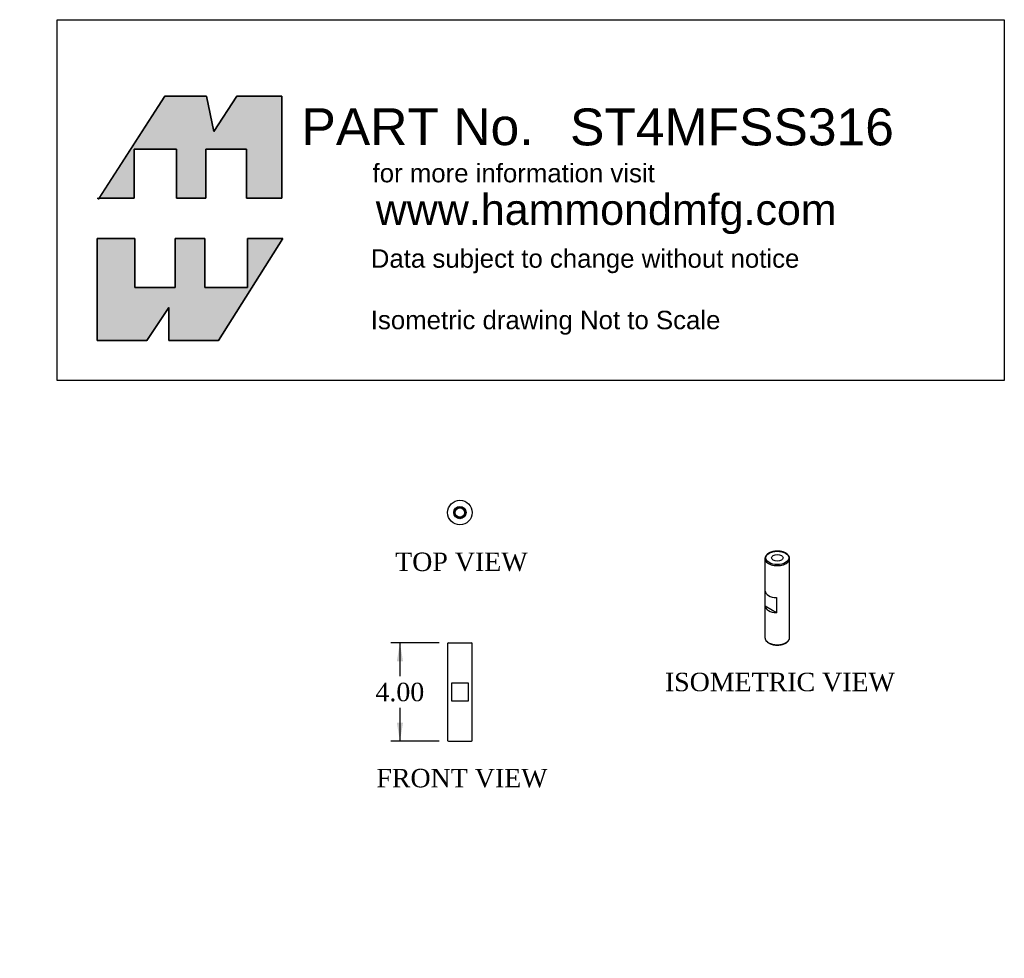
# Model space of a CAD drawing. Header units: inches. Extents: x 0 to 40, y 0 to 38.1.
import ezdxf
from ezdxf import colors
from ezdxf.entities.mleader import LeaderData, LeaderLine
from ezdxf.enums import TextEntityAlignment as Align
from ezdxf.lldxf.tags import DXFTag
from ezdxf.math import Vec2, Vec3

# ---------------------------------------------------------------- set-up
doc = ezdxf.new("R2010")
doc.units = ezdxf.units.IN
doc.header["$MEASUREMENT"] = 0
doc.layers.add('Default', color=7, linetype='Continuous')
doc.layers.add('STO86677', color=7, linetype='Continuous')
doc.styles.add('SEACAD_Times_New_Roman', font='times.ttf')
tags = doc.linetypes.add('HIDDEN2', pattern=[0.1875, 0.125, -0.0625]).pattern_tags.tags
tags[6:7] = [DXFTag(74, 4), DXFTag(75, 0), DXFTag(340, '0'), DXFTag(46, 0.0), DXFTag(50, 0.0), DXFTag(44, 0.0), DXFTag(45, 0.0)]
tags[4:5] = [DXFTag(74, 4), DXFTag(75, 0), DXFTag(340, '0'), DXFTag(46, 0.0), DXFTag(50, 0.0), DXFTag(44, 0.0), DXFTag(45, 0.0)]
doc.dimstyles.new('ANSI', dxfattribs={"dimtxt": 0.75, "dimasz": 0.75, "dimexe": 0.375, "dimexo": 0.375, "dimgap": 0.375, "dimtad": 0, "dimtih": 1, "dimtoh": 1, "dimzin": 4, "dimdsep": 46, "dimtxsty": 'SEACAD_Times_New_Roman', "dimblk1": '_SE_FILLED', "dimblk2": '_SE_FILLED', "dimsah": 1, "dimcen": 0.375, "dimadec": 0, "dimazin": 0, "dimtfac": 1, "dimtofl": 0, "dimtmove": 0, "dimatfit": 3, "dimfxl": 1, "dimtolj": 1, "dimtzin": 4, "dimarcsym": 0})

# ---------------------------------------------------------------- blocks, each defined once
blk = doc.blocks.new('_DOT')
at = {"color": 0}
blk.add_line((0, 0), (-1, 0), dxfattribs=at)
at = {"color": 0, "const_width": 0.333}
blk.add_lwpolyline([(-0.1665, 0, 1), (0.1665, 0, 1)], format="xyb", close=True, dxfattribs=at)
blk = doc.blocks.new('SE')
at = {"layer": 'STO86677', "color": 7, "linetype": 'Continuous'}
for p, q in [((30.282, 16.246), (30.282, 13.032)), ((31.282, 13.032), (31.282, 16.246)), ((30.283, 14.315), (30.283, 14.927)), ((30.751, 14.657), (30.751, 14.045)), ((30.751, 14.045), (30.283, 14.315))]:
    blk.add_line(p, q, dxfattribs=at)
for major_axis in [(0.468, 0), (-0.232, 0)]:
    blk.add_ellipse((30.782, 16.272), major_axis=major_axis, ratio=0.57735, dxfattribs=at)
for centre, major_axis, start_param, end_param in [((30.782, 16.246), (-0.5, 0), 6.276171, 6.283185), ((30.782, 16.246), (-0.5, 0), 0, 3.141593), ((30.782, 16.246), (-0.5, 0), 3.141593, 3.146175), ((30.782, 14.945), (-0.5, 0), 0.062664, 1.508132), ((30.782, 14.333), (-0.5, 0), 0.062664, 1.508132), ((30.782, 13.032), (0.5, 0), 3.141593, 3.144479), ((30.782, 13.032), (0.5, 0), 3.144479, 6.283185)]:
    blk.add_ellipse(centre, major_axis=major_axis, ratio=0.57735, start_param=start_param, end_param=end_param, dxfattribs=at)
for points, knots in [([(30.435, 16.465), (30.43, 16.462), (30.419, 16.456), (30.4, 16.443), (30.38, 16.428), (30.361, 16.412), (30.345, 16.395), (30.33, 16.377), (30.316, 16.358), (30.305, 16.34), (30.296, 16.32), (30.29, 16.301), (30.285, 16.281), (30.282, 16.263), (30.282, 16.253), (30.282, 16.249)], [0, 0, 0, 0, 0.04433, 0.128079, 0.211875, 0.295601, 0.379152, 0.462399, 0.545188, 0.627371, 0.708824, 0.789485, 0.869376, 0.948612, 1, 1, 1, 1]), ([(31.282, 16.248), (31.282, 16.252), (31.282, 16.262), (31.279, 16.279), (31.275, 16.298), (31.268, 16.317), (31.26, 16.336), (31.25, 16.355), (31.237, 16.373), (31.223, 16.39), (31.207, 16.407), (31.189, 16.424), (31.169, 16.439), (31.147, 16.454), (31.125, 16.468), (31.1, 16.48), (31.075, 16.492), (31.048, 16.503), (31.02, 16.513), (30.991, 16.521), (30.961, 16.529), (30.931, 16.535), (30.9, 16.54), (30.869, 16.544), (30.837, 16.547), (30.805, 16.548), (30.773, 16.548), (30.741, 16.547), (30.709, 16.545), (30.677, 16.542), (30.646, 16.537), (30.615, 16.531), (30.585, 16.525), (30.556, 16.516), (30.528, 16.507), (30.5, 16.497), (30.474, 16.486), (30.452, 16.474), (30.44, 16.468), (30.435, 16.465)], [0, 0, 0, 0, 0.015357, 0.04167, 0.068013, 0.094472, 0.121117, 0.147992, 0.175114, 0.202474, 0.230041, 0.257772, 0.285622, 0.313547, 0.341513, 0.369492, 0.397462, 0.425412, 0.453339, 0.481241, 0.509117, 0.53697, 0.564804, 0.592621, 0.620426, 0.648223, 0.676016, 0.70381, 0.731607, 0.759413, 0.787232, 0.815068, 0.842925, 0.870808, 0.89872, 0.926664, 0.954642, 0.982655, 1, 1, 1, 1]), ([(30.282, 13.031), (30.282, 13.029), (30.282, 13.022), (30.283, 13.007), (30.287, 12.988), (30.292, 12.969), (30.3, 12.95), (30.309, 12.931), (30.321, 12.913), (30.335, 12.895), (30.35, 12.878), (30.367, 12.861), (30.386, 12.845), (30.407, 12.83), (30.429, 12.816), (30.453, 12.803), (30.478, 12.791), (30.504, 12.779), (30.532, 12.769), (30.56, 12.76), (30.59, 12.752), (30.62, 12.746), (30.65, 12.74), (30.682, 12.735), (30.713, 12.732), (30.745, 12.73), (30.777, 12.73), (30.809, 12.73), (30.841, 12.732), (30.873, 12.734), (30.905, 12.739), (30.936, 12.744), (30.966, 12.75), (30.995, 12.758), (31.024, 12.767), (31.052, 12.776), (31.078, 12.787), (31.104, 12.799), (31.128, 12.812), (31.151, 12.826), (31.172, 12.841), (31.192, 12.857), (31.21, 12.874), (31.226, 12.891), (31.24, 12.909), (31.252, 12.927), (31.262, 12.946), (31.27, 12.966), (31.276, 12.985), (31.28, 13.005), (31.282, 13.021), (31.282, 13.029), (31.282, 13.032)], [0, 0, 0, 0, 0.003641, 0.023295, 0.042948, 0.062661, 0.082492, 0.102484, 0.122657, 0.143014, 0.163536, 0.184195, 0.204957, 0.225789, 0.246662, 0.267552, 0.288442, 0.30932, 0.330181, 0.351023, 0.371847, 0.392652, 0.413442, 0.434218, 0.454984, 0.475742, 0.496497, 0.51725, 0.538005, 0.558765, 0.579533, 0.600313, 0.621107, 0.641919, 0.662752, 0.683608, 0.704488, 0.725395, 0.746326, 0.767277, 0.78824, 0.809198, 0.830129, 0.851002, 0.871784, 0.892434, 0.912919, 0.933212, 0.953307, 0.973218, 0.992984, 1, 1, 1, 1])]:
    blk.add_open_spline(points, degree=3, knots=knots, dxfattribs=at)
blk = doc.blocks.new('SE1')
at = {"layer": 'STO86677', "color": 7, "linetype": 'Continuous'}
for p, q in [((17.419, 12.823), (18.356, 12.823)), ((17.387, 12.791), (17.387, 8.854)), ((18.387, 8.854), (18.387, 12.791)), ((17.557, 11.198), (18.218, 11.198)), ((17.557, 10.448), (17.557, 11.198)), ((18.218, 11.198), (18.218, 10.448)), ((18.218, 10.448), (17.557, 10.448)), ((17.419, 8.823), (18.356, 8.823))]:
    blk.add_line(p, q, dxfattribs=at)
for centre, start, end in [((17.419, 12.791), 90, 180), ((18.356, 12.791), 0, 90), ((17.419, 8.854), 180, 270), ((18.356, 8.854), 270, 0)]:
    blk.add_arc(centre, 0.0315, start, end, dxfattribs=at)
blk = doc.blocks.new('SE2')
at = {"layer": 'STO86677', "color": 7, "linetype": 'Continuous'}
for radius in [0.5, 0.232, 0.188]:
    blk.add_circle((17.887, 18.114), radius, dxfattribs=at)
at = {"layer": 'STO86677', "color": 7, "linetype": 'HIDDEN2'}
blk.add_circle((17.887, 18.114), 0.25, dxfattribs=at)
blk = doc.blocks.new('DMBLK5')
at = {"layer": 'Default', "linetype": 'Continuous', "transparency": 16777216}
for points in [[(15.325, 12.073), (15.575, 12.073), (15.45, 12.823)], [(15.325, 9.573), (15.45, 8.823), (15.575, 9.573)]]:
    blk.add_hatch(color=7, dxfattribs=at).paths.add_polyline_path(points)
at = {"layer": 'Default', "color": 7, "linetype": 'Continuous', "transparency": 16777216}
for p, q in [((17.044, 12.823), (15.075, 12.823)), ((15.45, 12.823), (15.45, 11.46)), ((15.45, 10.185), (15.45, 8.823)), ((17.044, 8.823), (15.075, 8.823))]:
    blk.add_line(p, q, dxfattribs=at)
at = {"layer": 'Default', "color": 7, "linetype": 'Continuous', "transparency": 16777216, "style": 'SEACAD_Times_New_Roman'}
blk.add_text('4.00', height=0.75, dxfattribs=at).set_placement((14.455, 11.198), align=Align.TOP_LEFT)
blk = doc.blocks.new('_SE_FILLED')
at = {"color": 0}
blk.add_line((0, 0), (-1, 0), dxfattribs=at)
blk.add_solid([(0, 0), (-1, -0.1665), (-1, 0.1665), (0, 0)], dxfattribs=at)

msp = doc.modelspace()

# ---------------------------------------------------------------- hatches: boundary and pattern name
at = {"layer": 'Default', "linetype": 'Continuous'}
for points in [[(7.586, 35.042), (5.894, 35.042), (3.223, 30.887), (4.652, 30.887), (4.652, 32.879), (6.365, 32.879), (6.365, 30.887), (7.564, 30.887), (7.564, 32.879), (9.214, 32.879), (9.214, 30.887), (10.649, 30.887), (10.649, 35.042), (8.828, 35.042), (7.886, 33.607)], [(6.322, 27.267), (4.673, 27.267), (4.673, 29.259), (3.152, 29.259), (3.152, 25.104), (5.166, 25.104), (6.065, 26.453), (6.065, 25.104), (8.078, 25.104), (10.692, 29.259), (9.257, 29.259), (9.257, 27.267), (7.522, 27.267), (7.522, 29.259), (6.322, 29.259)]]:
    msp.add_hatch(color=7, dxfattribs=at).paths.add_polyline_path(points)

# ---------------------------------------------------------------- linework, layer by layer
at = {"layer": 'Default', "color": 7, "linetype": 'Continuous'}
for p, q in [((1.52, 38.145), (40.006, 38.145)), ((1.52, 23.485), (1.52, 38.145)), ((40.006, 38.145), (40.006, 23.485)), ((5.894, 35.042), (3.195, 30.844)), ((7.586, 35.042), (5.894, 35.042)), ((7.886, 33.607), (7.586, 35.042)), ((8.828, 35.042), (7.886, 33.607)), ((10.649, 35.042), (8.828, 35.042)), ((10.649, 30.887), (10.649, 35.042)), ((4.652, 32.879), (6.365, 32.879)), ((4.652, 30.887), (4.652, 32.879)), ((6.365, 32.879), (6.365, 30.887)), ((7.564, 32.879), (9.214, 32.879)), ((7.564, 30.887), (7.564, 32.879)), ((9.214, 32.879), (9.214, 30.887)), ((3.152, 30.887), (4.652, 30.887)), ((6.365, 30.887), (7.564, 30.887)), ((9.214, 30.887), (10.649, 30.887)), ((3.152, 29.259), (4.673, 29.259)), ((3.152, 25.104), (3.152, 29.259)), ((4.673, 29.259), (4.673, 27.267)), ((6.322, 29.259), (7.522, 29.259)), ((6.322, 27.267), (6.322, 29.259)), ((7.522, 29.259), (7.522, 27.267)), ((10.692, 29.259), (8.078, 25.104)), ((9.257, 29.259), (10.692, 29.259)), ((9.257, 27.267), (9.257, 29.259)), ((4.673, 27.267), (6.322, 27.267)), ((7.522, 27.267), (9.257, 27.267)), ((6.065, 26.453), (5.166, 25.104)), ((6.065, 25.104), (6.065, 26.453)), ((5.166, 25.104), (3.152, 25.104)), ((8.078, 25.104), (6.065, 25.104)), ((40.006, 23.485), (1.52, 23.485))]:
    msp.add_line(p, q, dxfattribs=at)
at = {"layer": 'Default', "color": 7, "linetype": 'Continuous', "const_width": 0.00035}
for points in [[(7.586, 35.042), (5.894, 35.042), (3.223, 30.887), (4.652, 30.887), (4.652, 32.879), (6.365, 32.879), (6.365, 30.887), (7.564, 30.887), (7.564, 32.879), (9.214, 32.879), (9.214, 30.887), (10.649, 30.887), (10.649, 35.042), (8.828, 35.042), (7.886, 33.607), (7.586, 35.042)], [(6.322, 27.267), (6.322, 29.259), (7.522, 29.259), (7.522, 27.267), (9.257, 27.267), (9.257, 29.259), (10.692, 29.259), (8.078, 25.104), (6.065, 25.104), (6.065, 26.453), (5.166, 25.104), (3.152, 25.104), (3.152, 29.259), (4.673, 29.259), (4.673, 27.267), (6.322, 27.267)]]:
    msp.add_lwpolyline(points, close=True, dxfattribs=at)
at = {"layer": 'Default', "color": 7, "linetype": 'Continuous'}
for points in [[(7.586, 35.042), (7.886, 33.607), (8.828, 35.042), (10.649, 35.042), (10.649, 30.887), (9.214, 30.887), (9.214, 32.879), (7.564, 32.879), (7.564, 30.887), (6.365, 30.887), (6.365, 32.879), (4.652, 32.879), (4.652, 30.887), (3.223, 30.887), (5.894, 35.042), (7.586, 35.042)], [(7.586, 35.042), (7.886, 33.607), (8.828, 35.042), (10.649, 35.042), (10.649, 30.887), (9.214, 30.887), (9.214, 32.879), (7.564, 32.879), (7.564, 30.887), (6.365, 30.887), (6.365, 32.879), (4.652, 32.879), (4.652, 30.887), (3.223, 30.887), (5.894, 35.042), (7.586, 35.042)], [(7.586, 35.042), (7.886, 33.607), (8.828, 35.042), (10.649, 35.042), (10.649, 30.887), (9.214, 30.887), (9.214, 32.879), (7.564, 32.879), (7.564, 30.887), (6.365, 30.887), (6.365, 32.879), (4.652, 32.879), (4.652, 30.887), (3.223, 30.887), (5.894, 35.042), (7.586, 35.042)], [(7.586, 35.042), (7.886, 33.607), (8.828, 35.042), (10.649, 35.042), (10.649, 30.887), (9.214, 30.887), (9.214, 32.879), (7.564, 32.879), (7.564, 30.887), (6.365, 30.887), (6.365, 32.879), (4.652, 32.879), (4.652, 30.887), (3.223, 30.887), (5.894, 35.042), (7.586, 35.042)], [(7.586, 35.042), (7.886, 33.607), (8.828, 35.042), (10.649, 35.042), (10.649, 30.887), (9.214, 30.887), (9.214, 32.879), (7.564, 32.879), (7.564, 30.887), (6.365, 30.887), (6.365, 32.879), (4.652, 32.879), (4.652, 30.887), (3.223, 30.887), (5.894, 35.042), (7.586, 35.042)], [(6.322, 27.267), (4.673, 27.267), (4.673, 29.259), (3.152, 29.259), (3.152, 25.104), (5.166, 25.104), (6.065, 26.453), (6.065, 25.104), (8.078, 25.104), (10.692, 29.259), (9.257, 29.259), (9.257, 27.267), (7.522, 27.267), (7.522, 29.259), (6.322, 29.259), (6.322, 27.267)], [(6.322, 27.267), (4.673, 27.267), (4.673, 29.259), (3.152, 29.259), (3.152, 25.104), (5.166, 25.104), (6.065, 26.453), (6.065, 25.104), (8.078, 25.104), (10.692, 29.259), (9.257, 29.259), (9.257, 27.267), (7.522, 27.267), (7.522, 29.259), (6.322, 29.259), (6.322, 27.267)], [(6.322, 27.267), (4.673, 27.267), (4.673, 29.259), (3.152, 29.259), (3.152, 25.104), (5.166, 25.104), (6.065, 26.453), (6.065, 25.104), (8.078, 25.104), (10.692, 29.259), (9.257, 29.259), (9.257, 27.267), (7.522, 27.267), (7.522, 29.259), (6.322, 29.259), (6.322, 27.267)], [(6.322, 27.267), (4.673, 27.267), (4.673, 29.259), (3.152, 29.259), (3.152, 25.104), (5.166, 25.104), (6.065, 26.453), (6.065, 25.104), (8.078, 25.104), (10.692, 29.259), (9.257, 29.259), (9.257, 27.267), (7.522, 27.267), (7.522, 29.259), (6.322, 29.259), (6.322, 27.267)], [(6.322, 27.267), (4.673, 27.267), (4.673, 29.259), (3.152, 29.259), (3.152, 25.104), (5.166, 25.104), (6.065, 26.453), (6.065, 25.104), (8.078, 25.104), (10.692, 29.259), (9.257, 29.259), (9.257, 27.267), (7.522, 27.267), (7.522, 29.259), (6.322, 29.259), (6.322, 27.267)]]:
    msp.add_lwpolyline(points, dxfattribs=at)

# ---------------------------------------------------------------- block references
at = {"layer": 'Default'}
for name in ['SE2', 'SE', 'SE1']:
    msp.add_blockref(name, (0, 0), dxfattribs=at)

# ---------------------------------------------------------------- texts
at = {"layer": 'Default', "color": 7, "linetype": 'Continuous', "style": 'SEACAD_Times_New_Roman'}
for s, p in [('TOP VIEW', (15.257, 16.489)), ('ISOMETRIC VIEW', (26.214, 11.605)), ('FRONT VIEW', (14.493, 7.698))]:
    msp.add_text(s, height=0.75, dxfattribs=at).set_placement(p, align=Align.TOP_LEFT)
at = {"layer": 'Default', "attachment_point": 1}
for s, insert, char_height, width in [('{\\fArial|b0||i0||c0|p34;\\C7;\\W1.;PART No.}', (11.448, 34.547), 1.5, 28.24358), ('{\\fArial|b0||i0||c0|p34;\\C7;\\W1.;for more information visit}', (14.337, 32.286), 0.75, 11.54348), ('{\\fArial|b0||i0||c0|p34;\\C7;\\W1.;www.hammondmfg.com}', (14.467, 31.057), 1.25, 21.77259), ('{\\fArial|b0||i0||c0|p34;\\C7;\\W1.;Data subject to change without notice\\P}{\\fArial|b0||i0||c0|p34;\\C7;\\W1.;\\P}{\\fArial|b0||i0||c0|p34;\\C7;\\W1.;Isometric drawing Not to Scale}', (14.265, 28.816), 0.75, 17.51087)]:
    msp.add_mtext(s, dxfattribs=dict(at, insert=insert, char_height=char_height, width=width))

# ---------------------------------------------------------------- dimensions: what is measured, and where the dimension line sits
at = {"layer": 'Default', "color": 7, "linetype": 'Continuous'}
dim = msp.add_linear_dim(base=(15.45, 12.823), p1=(17.419, 12.823), p2=(17.419, 8.823), angle=270, text='\\A1;<>', dimstyle='ANSI', dxfattribs=at)
dim.commit()
dim.dimension.update_dxf_attribs({"geometry": 'DMBLK5', "text_midpoint": (15.45, 10.823), "dimtype": 161})

# ---------------------------------------------------------------- leaders
ml = msp.add_multileader_mtext('Standard', dxfattribs=at)
ml.set_content('\\pxsm0.9;{\\fArial|c0|p34;\\W1.;ST4MFSS316\\P}', color=7)
ml.set_leader_properties(linetype='ByLayer')
ml.set_arrow_properties(name='DOT')
ml.build(insert=Vec2(0, 0))
ml.multileader.update_dxf_attribs({"leader_type": 0, "dogleg_length": 0, "arrow_head_size": 1.5})
ctx = ml.context
ctx.base_point, ctx.char_height, ctx.arrow_head_size, ctx.landing_gap_size = Vec3(22.27, 34.537), 1.5, 1.5, 0.525
notes = []
notes.append((ctx, [(0, (0, 0, 0), (0, 0), (1, 0), 1, [])]))
ctx.mtext.insert = Vec3(22.36, 34.537)
for ctx, leaders in notes:
    for number, flags, end, landing, length, lines in leaders:
        leader = LeaderData()
        leader.index, (leader.has_last_leader_line, leader.has_dogleg_vector, leader.attachment_direction) = number, flags
        leader.last_leader_point, leader.dogleg_vector, leader.dogleg_length = Vec3(end), Vec3(landing), length
        for number, points, colour, breaks in lines:
            line = LeaderLine()
            line.index, line.vertices, line.color, line.breaks = number, Vec3.list(points), colors.encode_raw_color(colour), breaks
            leader.lines.append(line)
        ctx.leaders.append(leader)

doc.saveas('drawing.dxf')
